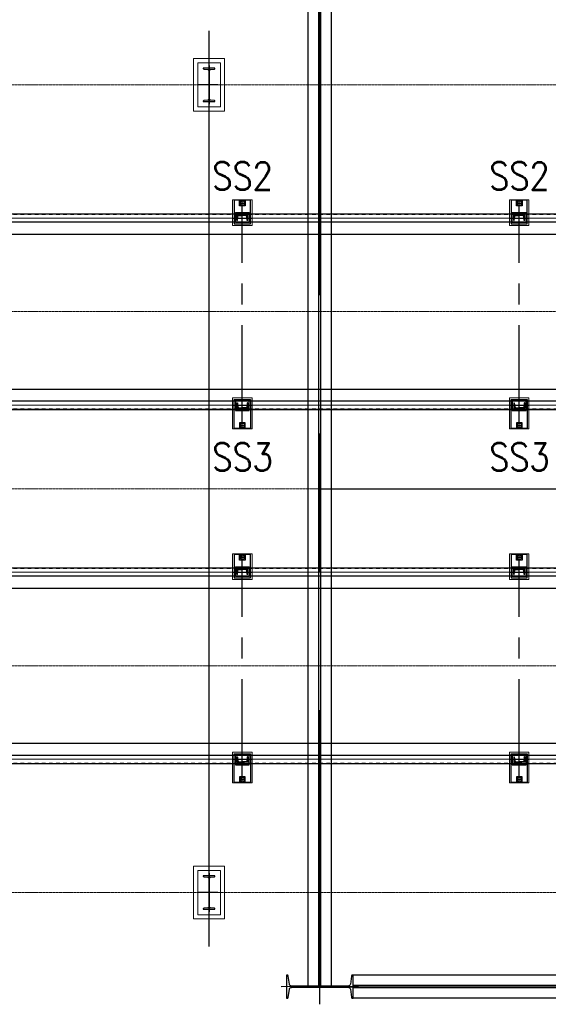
# Model space of a CAD drawing. Header units: inches. Extents: x -204116 to 930598, y -391373 to 256461.
# Tile 29 of 225: x -121727 to -116955, y 34558 to 43456. Entities that reach past the tile are written whole.
import ezdxf
from ezdxf.lldxf.tags import DXFTag

# ---------------------------------------------------------------- set-up
doc = ezdxf.new("R2010")
doc.units = ezdxf.units.IN
doc.header["$LTSCALE"] = 10
doc.header["$MEASUREMENT"] = 0
for name, pattern in [('CENTER', [2, 1.25, -0.25, 0.25, -0.25]), ('CONTINOUS', [0]), ('HIDDEN', [0.375, 0.25, -0.125])]:
    doc.linetypes.add(name, pattern=pattern)
doc.layers.add('BELT', color=4, linetype='Continuous')
doc.layers.add('EQP', color=71, linetype='Continuous')
for name, color, linetype, lineweight in [('cen', 2, 'CENTER2', 25), ('CENTER', 2, 'CENTER', 25), ('CTEXT2', 3, 'Continuous', 25), ('HIDDEN', 1, 'HIDDEN', 25), ('HIDEN', 8, 'CONTINOUS', 9), ('OBJECT', 7, 'Continuous', 25)]:
    doc.layers.add(name, color=color, linetype=linetype, lineweight=lineweight)
doc.styles.get("Standard").update_dxf_attribs({"font": 'simplex.shx'})
tags = doc.linetypes.add('CENTER2', pattern=[1.125, 0.75, -0.125, 0.125, -0.125]).pattern_tags.tags
tags[10:11] = [DXFTag(74, 4), DXFTag(75, 0), DXFTag(340, '0'), DXFTag(46, 1.0), DXFTag(50, 0.0), DXFTag(44, 0.0), DXFTag(45, 0.0)]
tags[8:9] = [DXFTag(74, 4), DXFTag(75, 0), DXFTag(340, '0'), DXFTag(46, 1.0), DXFTag(50, 0.0), DXFTag(44, 0.0), DXFTag(45, 0.0)]
tags[6:7] = [DXFTag(74, 4), DXFTag(75, 0), DXFTag(340, '0'), DXFTag(46, 1.0), DXFTag(50, 0.0), DXFTag(44, 0.0), DXFTag(45, 0.0)]
tags[4:5] = [DXFTag(74, 4), DXFTag(75, 0), DXFTag(340, '0'), DXFTag(46, 1.0), DXFTag(50, 0.0), DXFTag(44, 0.0), DXFTag(45, 0.0)]

# ---------------------------------------------------------------- blocks, each defined once
blk = doc.blocks.new('ss')
for p, q in [((1740804.4, -1566403.1, 1912505.1), (1740804.4, -1566453.1, 1912505.1)), ((1740854.4, -1566403.1, 1912505.1), (1740804.4, -1566403.1, 1912505.1)), ((1740804.4, -1566503.1, 1912505.1), (1740804.4, -1566453.1, 1912505.1)), ((1740809.4, -1566421.3, 1912505.1), (1740809.4, -1566453.1, 1912505.1)), ((1740809.4, -1566485, 1912505.1), (1740809.4, -1566453.1, 1912505.1)), ((1740852.3, -1566408.7, 1912505.1), (1740817.5, -1566412.4, 1912505.1)), ((1740854.4, -1566403.1, 1912505.1), (1740854.4, -1566406.3, 1912505.1)), ((1742500.4, -1566403.1, 1912505.1), (1742500.4, -1566406.3, 1912505.1)), ((1742500.4, -1566403.1, 1912505.1), (1742550.4, -1566403.1, 1912505.1)), ((1742502.6, -1566408.7, 1912505.1), (1742537.4, -1566412.4, 1912505.1)), ((1742545.4, -1566421.3, 1912505.1), (1742545.4, -1566453.1, 1912505.1)), ((1742545.4, -1566485, 1912505.1), (1742545.4, -1566453.1, 1912505.1)), ((1742550.4, -1566403.1, 1912505.1), (1742550.4, -1566453.1, 1912505.1)), ((1742550.4, -1566503.1, 1912505.1), (1742550.4, -1566453.1, 1912505.1)), ((1740854.4, -1566503.1, 1912505.1), (1740804.4, -1566503.1, 1912505.1)), ((1740852.3, -1566497.6, 1912505.1), (1740817.5, -1566493.9, 1912505.1)), ((1740854.4, -1566503.1, 1912505.1), (1740854.4, -1566500, 1912505.1)), ((1742500.4, -1566503.1, 1912505.1), (1742500.4, -1566500, 1912505.1)), ((1742500.4, -1566503.1, 1912505.1), (1742550.4, -1566503.1, 1912505.1)), ((1742502.6, -1566497.6, 1912505.1), (1742537.4, -1566493.9, 1912505.1))]:
    blk.add_line(p, q)
at = {"elevation": 1912505.1}
for points in [[(1740882.4, -1566525.6), (1740671.1, -1566525.6), (1740671.1, -1566380.6), (1740882.4, -1566380.6)], [(1740672.2, -1566478.1), (1740722.2, -1566478.1), (1740722.2, -1566428.1), (1740672.2, -1566428.1)], [(1742472.4, -1566525.6), (1742732.7, -1566525.6), (1742732.7, -1566380.6), (1742472.4, -1566380.6)], [(1742731.6, -1566478.1), (1742681.6, -1566478.1), (1742681.6, -1566428.1), (1742731.6, -1566428.1)]]:
    blk.add_lwpolyline(points, close=True, dxfattribs=at)
at = {"linetype": 'Continuous', "elevation": 1912505.1}
for points in [[(1740872.4, -1566515.6), (1740872.4, -1566390.6), (1740782.4, -1566390.6), (1740782.4, -1566515.6)], [(1742482.4, -1566515.6), (1742482.4, -1566390.6), (1742572.4, -1566390.6), (1742572.4, -1566515.6)]]:
    blk.add_lwpolyline(points, close=True, dxfattribs=at)
for centre in [(1740697.2, -1566453.1, 1912505.1), (1742706.6, -1566453.1, 1912505.1)]:
    blk.add_circle(centre, 20.8)
for centre, radius, start, end in [((1740818.4, -1566421.3, 1912505.1), 9, 96, 180), ((1740852, -1566406.3, 1912505.1), 2.4, 276, 0), ((1742502.8, -1566406.3, 1912505.1), 2.4, 180, 264), ((1742536.4, -1566421.3, 1912505.1), 9, 360, 84), ((1740818.4, -1566485, 1912505.1), 9, 180, 264), ((1740852, -1566500, 1912505.1), 2.4, 0, 84), ((1742502.8, -1566500, 1912505.1), 2.4, 96, 180), ((1742536.4, -1566485, 1912505.1), 9, 276, 360)]:
    blk.add_arc(centre, radius, start, end)
at = {"layer": 'CENTER', "ltscale": 75}
for p, q in [((1740832.4, -1566365.6, 1912505.1), (1740832.4, -1566540.6, 1912505.1)), ((1740832.4, -1566365.6, 1912505.1), (1740832.4, -1566540.6, 1912505.1)), ((1742522.4, -1566365.6, 1912505.1), (1742522.4, -1566540.6, 1912505.1)), ((1742522.4, -1566365.6, 1912505.1), (1742522.4, -1566540.6, 1912505.1)), ((1742736.4, -1566453.1, 1912505.1), (1740667.5, -1566453.1, 1912505.1)), ((1740697.2, -1566428.1, 1912505.1), (1740697.2, -1566478.1, 1912505.1)), ((1742706.6, -1566428.1, 1912505.1), (1742706.6, -1566478.1, 1912505.1))]:
    blk.add_line(p, q, dxfattribs=at)
at = {"layer": 'HIDEN', "color": 8, "ltscale": 25, "elevation": 1912505.1}
for points in [[(1740897.4, -1566540.6), (1740667.5, -1566540.6), (1740667.5, -1566365.6), (1740897.4, -1566365.6)], [(1742457.4, -1566540.6), (1742736.4, -1566540.6), (1742736.4, -1566365.6), (1742457.4, -1566365.6)]]:
    blk.add_lwpolyline(points, close=True, dxfattribs=at)
blk = doc.blocks.new('MB 600')
at = {"layer": 'cen'}
for p, q in [((1434933, -1594061, -4420572), (1434933, -1594411, -4420572)), ((1434583, -1594220, -4420572), (1435283, -1594220, -4420572))]:
    blk.add_line(p, q, dxfattribs=at)
at = {"layer": 'EQP', "color": 3, "ltscale": 0.05, "elevation": -4420572}
blk.add_lwpolyline([(1434633, -1594115), (1434633, -1594325), (1434637, -1594325, 0.373885), (1434647, -1594316), (1434657, -1594243, -0.373885), (1434677, -1594226), (1435188, -1594226, -0.373885), (1435208, -1594243), (1435218, -1594316, 0.373885), (1435228, -1594325), (1435233, -1594325), (1435233, -1594115), (1435228, -1594115, 0.373885), (1435218, -1594124), (1435208, -1594197, -0.373885), (1435188, -1594214), (1434677, -1594214, -0.373885), (1434657, -1594197), (1434647, -1594124, 0.373885), (1434637, -1594115)], format="xyb", close=True, dxfattribs=at)

msp = doc.modelspace()

# ---------------------------------------------------------------- linework, layer by layer
at = {"color": 250, "linetype": 'CENTER', "ltscale": 500}
for p, q in [((-119017.4, 47217), (-119017.4, 34717)), ((-119017.4, 39217), (-108017.4, 39217)), ((-119017.4, 34717), (-108017.4, 34717))]:
    msp.add_line(p, q, dxfattribs=at)
at = {"color": 250, "ltscale": 25}
for p, q in [((-119122.4, 34723, 1624998.3), (-119122.8, 43717, 455218)), ((-119027.4, 34723, 1624998.3), (-119027.4, 43717, 1624998.3)), ((-119007.4, 34723, 1624998.3), (-119007.4, 43717, 1624998.3)), ((-118912.4, 34723, 1624998.3), (-118912.4, 43717, 1624998.3)), ((-108317.4, 34822, 2), (-118718.2, 34822.1, 2)), ((-108317.4, 34727, 2), (-118717.4, 34727.1, 2)), ((-108317.4, 34707, 2), (-118717.4, 34707.1, 2)), ((-108317.4, 34612, 2), (-118722.1, 34612.1, 2))]:
    msp.add_line(p, q, dxfattribs=at)
at = {"color": 1}
msp.add_line((-120017.5, 35080.3, -59590.7), (-120017.5, 43355.3, -59590.7), dxfattribs=at)
at = {"color": 1, "linetype": 'CENTER', "lineweight": 0, "ltscale": 0.5}
for p, q in [((-180672.5, 42867.8, -4480163), (-3830.7, 42867.8, -4480163)), ((-200968.5, 40817.8, -4480163), (-12222.7, 40817.8, -4480163)), ((-191672.5, 39217.8, -4480163), (-3830.7, 39217.8, -4480163)), ((-189672.5, 37617.8, -59590.7), (-3830.7, 37617.8, -59590.7)), ((-180672.5, 35567.8, -4480163), (-3830.7, 35567.8, -4480163))]:
    msp.add_line(p, q, dxfattribs=at)
at = {"color": 250}
for p, q in [((-119017.4, 34557.6), (-119017.4, 34907.7)), ((-118667.4, 34717.1), (-119367.4, 34717))]:
    msp.add_line(p, q, dxfattribs=at)
at = {"color": 250, "ltscale": 0.05}
msp.add_lwpolyline([(-118717.4, 34612.1), (-118717.4, 34822.1), (-118722.1, 34822.1, 0.373885), (-118732, 34813.4), (-118742.3, 34740.3, -0.373885), (-118762.1, 34723.1), (-119272.8, 34723, -0.373885), (-119292.6, 34740.2), (-119302.9, 34813.4, 0.373885), (-119312.8, 34822), (-119317.4, 34822), (-119317.4, 34612), (-119312.8, 34612, 0.373885), (-119302.9, 34620.6), (-119292.6, 34693.8, -0.373885), (-119272.8, 34711), (-118762.1, 34711.1, -0.373885), (-118742.2, 34693.8), (-118732, 34620.7, 0.373885), (-118722.1, 34612.1)], format="xyb", close=True, dxfattribs=at)
at = {"layer": 'BELT'}
for p, q in [((-191132.5, 41517.8, -5466773.1), (-13766.3, 41517.8, -8619276.8)), ((-191132.5, 40117.8, -5465387.2), (-13766.3, 40117.8, -8616758.7)), ((-189672.5, 38317.8, 8064038.2), (-5499.3, 38317.8, 445408.5)), ((-189672.5, 36917.8, 8063739.8), (-5499.3, 36917.8, 447846.3))]:
    msp.add_line(p, q, dxfattribs=at)
at = {"layer": 'cen', "color": 1}
for p, q in [((-120017.5, 42700.9, -59590.7), (-120017.5, 43014.9, -59590.7)), ((-120017.5, 35400.9, -59590.7), (-120017.5, 35714.9, -59590.7))]:
    msp.add_line(p, q, dxfattribs=at)
at = {"layer": 'cen', "linetype": 'CENTER2', "lineweight": 9, "ltscale": 0.01}
for p, q in [((-189872.1, 41662.8, -4480163), (-15488.4, 41662.8, -4480163)), ((-189872.1, 39972.8, -6092044.3), (-15488.4, 39972.8, -8607488.3)), ((-189672.5, 38462.8, 8170367.7), (-6796.4, 38462.8, 233656.2)), ((-189672.5, 36772.8, 8170367.8), (-6796.4, 36772.8, 233656.2))]:
    msp.add_line(p, q, dxfattribs=at)
at = {"layer": 'HIDDEN', "lineweight": 9, "ltscale": 0.01}
for p, q in [((-189872.1, 41697.1, -6092046.4), (-15488.4, 41697.1, -8607490.5)), ((-189872.1, 39938.5, -6092040.7), (-15488.4, 39938.5, -8607484.5)), ((-189672.5, 38497.1, 8170365.1), (-6796.4, 38497.1, 233654.1)), ((-189672.5, 36738.5, 8170371.1), (-6796.4, 36738.5, 233660.1))]:
    msp.add_line(p, q, dxfattribs=at)
at = {"layer": 'HIDEN', "color": 8, "ltscale": 25, "elevation": -59591.7}
for points in [[(-119877.7, 43105.3), (-119877.7, 42630.3), (-120157.7, 42630.3), (-120157.7, 43105.3)], [(-119915.2, 43067.8), (-119915.2, 42667.8), (-120120.2, 42667.8), (-120120.2, 43067.8)], [(-119877.7, 35805.3), (-119877.7, 35330.3), (-120157.7, 35330.3), (-120157.7, 35805.3)], [(-119915.2, 35767.8), (-119915.2, 35367.8), (-120120.2, 35367.8), (-120120.2, 35767.8)]]:
    msp.add_lwpolyline(points, close=True, dxfattribs=at)
at = {"layer": 'OBJECT'}
for p, q in [((-189872.1, 41702.8, -6092044.2), (-15488.4, 41702.8, -8607488.3)), ((-15488.4, 41627.8, -8607488.3), (-189872.1, 41627.8, -6092044.2)), ((-15488.4, 40007.8, -8607484.5), (-189872.1, 40007.8, -6092040.7)), ((-189872.1, 39932.8, -6092040.7), (-15488.4, 39932.8, -8607484.5)), ((-189672.5, 38502.8, 8170367.2), (-6796.4, 38502.8, 233656.2)), ((-6796.4, 38427.8, 233656.2), (-189672.5, 38427.8, 8170367.2)), ((-6796.4, 36807.8, 233660.1), (-189672.5, 36807.8, 8170371.1)), ((-189672.5, 36732.8, 8170371.1), (-6796.4, 36732.8, 233660.1))]:
    msp.add_line(p, q, dxfattribs=at)

# ---------------------------------------------------------------- block references
at = {"xscale": 0.5, "yscale": 0.5, "zscale": 0.5, "rotation": 270}
for p in [(677092.6, 760334.1, 2150695.4), (677092.6, 753034.1, 2150695.4)]:
    msp.add_blockref('MB 600', p, dxfattribs=at)
at = {"xscale": -1, "rotation": 90}
for p in [(-1686170.6, 1782495.3, -6392669), (-1683670.6, 1782495.3, -6392669), (-1686170.6, 1779295.3, -6392669), (-1683670.6, 1779295.3, -6392669)]:
    msp.add_blockref('ss', p, dxfattribs=at)

# ---------------------------------------------------------------- texts
at = {"layer": 'CTEXT2', "width": 0.85}
for s, p in [('SS2', (-119989.5, 41919.6, -4480163.9)), ('SS2', (-117489.5, 41919.6, -4480163.9)), ('SS3', (-119989.5, 39378.6, -4480163.9)), ('SS3', (-117489.5, 39378.6, -4480163.9))]:
    msp.add_text(s, height=250, dxfattribs=at).set_placement(p)

doc.saveas('drawing.dxf')
